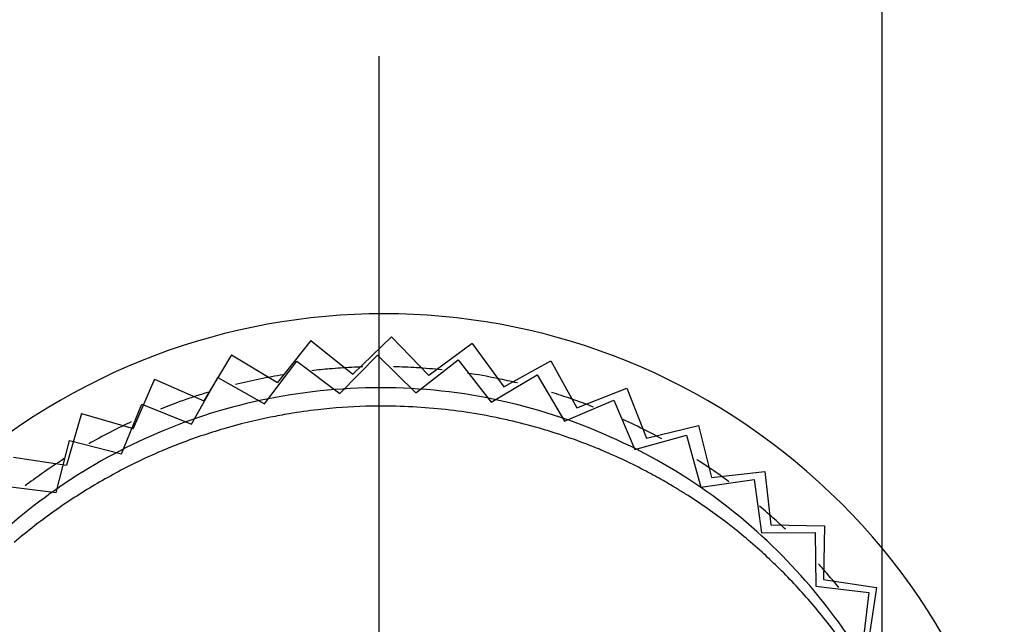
# Model space of a CAD drawing. Header units: inches. Extents: x 0.2 to 16.8, y 0.1 to 10.8.
# Tile 8 of 50: x 4.264 to 4.47, y 2.998 to 3.124. Entities that reach past the tile are written whole.
import ezdxf

# ---------------------------------------------------------------- set-up
doc = ezdxf.new("R2010")
doc.units = ezdxf.units.IN
doc.header["$LTSCALE"] = 0.935
doc.header["$MEASUREMENT"] = 0
doc.linetypes.add('CENTER', pattern=[0.6, 0.375, -0.075, 0.075, -0.075])
doc.layers.get('0').update_dxf_attribs({"linetype": 'CONTINUOUS'})
doc.layers.add('DEFAULT_1', color=7, linetype='CENTER')
doc.layers.add('DIMENSIONS', color=7, linetype='CONTINUOUS')
doc.styles.get("Standard").update_dxf_attribs({"font": 'txt', "width": 0.8})
doc.dimstyles.new('DIMSTYLE_1', dxfattribs={"dimtxt": 0.125, "dimasz": 0.18, "dimexe": 0.18, "dimexo": 0.0625, "dimgap": 0.09, "dimtad": 0, "dimtih": 1, "dimtoh": 1, "dimdec": 3, "dimzin": 4, "dimdsep": 46, "dimtxsty": 'STANDARD', "dimblk": '_FILLED', "dimblk1": '_FILLED', "dimblk2": '_FILLED', "dimcen": 0.09, "dimadec": 0, "dimazin": 0, "dimtp": 0.01, "dimtm": 0.01, "dimtfac": 1, "dimtdec": 3, "dimtofl": 0, "dimtmove": 0, "dimatfit": 3, "dimldrblk": '_FILLED', "dimfxl": 1, "dimtolj": 1, "dimtzin": 4, "dimarcsym": 0})

# ---------------------------------------------------------------- blocks, each defined once
blk = doc.blocks.new('*D10')
at = {"layer": 'DIMENSIONS', "color": 2, "linetype": 'CONTINUOUS'}
blk.add_line((4.4442647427, 3.8253862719), (4.4442647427, 2.1089820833), dxfattribs=at)
at = {"layer": 'DIMENSIONS', "color": 2, "linetype": 'CONTINUOUS', "width": 0.8}
for s, p in [(']', (4.5067647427, 1.9464820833)), ('15.19', (4.5067647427, 1.4464820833)), ('[', (4.5067647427, 1.3464820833)), ('.598', (4.5067647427, 0.8214820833)), ('2X ', (4.5067647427, 0.5214820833))]:
    blk.add_text(s, height=0.125, rotation=90, dxfattribs=at).set_placement(p)
blk = doc.blocks.new('_FILLED')
at = {"color": 0, "linetype": 'BYBLOCK'}
blk.add_solid([(0, 0), (-1, 0.1736111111), (-1, -0.1736111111)], dxfattribs=at)

msp = doc.modelspace()

# ---------------------------------------------------------------- linework, layer by layer
at = {"color": 6, "linetype": 'CONTINUOUS'}
for p, q in [((4.3251897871, 3.0569976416), (4.3182041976, 3.0482441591)), ((4.3251897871, 3.0569976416), (4.3339432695, 3.050012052)), ((4.3420116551, 3.0577788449), (4.3339432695, 3.050012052)), ((4.3420116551, 3.0577788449), (4.3497784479, 3.0497104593)), ((4.3587915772, 3.0563576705), (4.3497784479, 3.0497104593)), ((4.3587915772, 3.0563576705), (4.3654387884, 3.0473445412)), ((4.3086137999, 3.0540274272), (4.3028305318, 3.0444370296)), ((4.3086137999, 3.0540274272), (4.3182041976, 3.0482441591)), ((4.3654387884, 3.0473445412), (4.3752424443, 3.0527584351)), ((4.3752424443, 3.0527584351), (4.3806563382, 3.0429547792)), ((4.2925673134, 3.0489190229), (4.2880853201, 3.0386558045)), ((4.2925673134, 3.0489190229), (4.3028305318, 3.0444370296)), ((4.3806563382, 3.0429547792), (4.3910827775, 3.0470427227)), ((4.3910827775, 3.0470427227), (4.3951707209, 3.0366162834)), ((4.2773248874, 3.041759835), (4.274220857, 3.0309994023)), ((4.2773248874, 3.041759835), (4.2880853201, 3.0386558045)), ((4.3951707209, 3.0366162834), (4.4060415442, 3.0393083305)), ((4.4060415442, 3.0393083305), (4.4087335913, 3.0284375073)), ((4.263147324, 3.032672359), (4.274220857, 3.0309994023)), ((4.4087335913, 3.0284375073), (4.4198627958, 3.0296875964)), ((4.4198627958, 3.0296875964), (4.4211128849, 3.0185583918)), ((4.4211128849, 3.0185583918), (4.4323100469, 3.0183451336)), ((4.4323100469, 3.0183451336), (4.4320967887, 3.0071479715)), ((4.4320967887, 3.0071479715), (4.4431703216, 3.0054750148)), ((4.4431703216, 3.0054750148), (4.4414973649, 2.9944014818))]:
    msp.add_line(p, q, dxfattribs=at)
at = {"color": 7, "linetype": 'CONTINUOUS'}
for p, q in [((4.3155203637, 3.0437718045), (4.3222642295, 3.0527128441)), ((4.3222642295, 3.0527128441), (4.3312052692, 3.0459689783)), ((4.3312052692, 3.0459689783), (4.3390584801, 3.053953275)), ((4.3390584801, 3.053953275), (4.3470427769, 3.0461000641)), ((4.3470427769, 3.0461000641), (4.3558709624, 3.0529910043)), ((4.3558709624, 3.0529910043), (4.3627619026, 3.0441628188)), ((4.3002564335, 3.0395461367), (4.3057755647, 3.0492909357)), ((4.3057755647, 3.0492909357), (4.3155203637, 3.0437718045)), ((4.3627619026, 3.0441628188), (4.3724140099, 3.0498424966)), ((4.3724140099, 3.0498424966), (4.3780936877, 3.0401903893)), ((4.3780936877, 3.0401903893), (4.3884045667, 3.0445616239)), ((4.3884045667, 3.0445616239), (4.3927758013, 3.0342507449)), ((4.2856746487, 3.0333642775), (4.2898746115, 3.0437460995)), ((4.2898746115, 3.0437460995), (4.3002564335, 3.0395461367)), ((4.3927758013, 3.0342507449), (4.4035690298, 3.0372387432)), ((4.4035690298, 3.0372387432), (4.4065570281, 3.0264455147)), ((4.2720245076, 3.0253320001), (4.2748334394, 3.0361732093)), ((4.2748334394, 3.0361732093), (4.2856746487, 3.0333642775)), ((4.2609094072, 3.0267018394), (4.2720245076, 3.0253320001)), ((4.4065570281, 3.0264455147), (4.4176479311, 3.0279991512)), ((4.4176479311, 3.0279991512), (4.4192015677, 3.0169082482)), ((4.4192015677, 3.0169082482), (4.4304003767, 3.0170009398)), ((4.4304003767, 3.0170009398), (4.4304930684, 3.0058021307)), ((4.4304930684, 3.0058021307), (4.4416081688, 3.0044322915)), ((4.4416081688, 3.0044322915), (4.4402383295, 2.9933171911))]:
    msp.add_line(p, q, dxfattribs=at)
msp.add_arc((4.3403875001, 2.9275696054), 0.135, 323.357867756, 216.6362956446, dxfattribs=at)
for points in [[(4.3290817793, 3.0510740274), (4.3278348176, 3.0509671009), (4.3265915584, 3.0508417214), (4.3253528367, 3.0506981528)], [(4.3313541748, 3.0512481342), (4.3305954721, 3.0511969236), (4.3298379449, 3.0511388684), (4.3290817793, 3.0510740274)], [(4.3360268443, 3.0514760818), (4.3344654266, 3.0514291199), (4.3329073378, 3.051352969), (4.3313541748, 3.0512481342)], [(4.3472323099, 3.0513072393), (4.3456209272, 3.0514049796), (4.3440090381, 3.0514706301), (4.3423983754, 3.0515047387)], [(4.3525535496, 3.0508666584), (4.3507819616, 3.0510529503), (4.349007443, 3.0511995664), (4.3472323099, 3.0513072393)], [(4.3144533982, 3.0489436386), (4.3127749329, 3.048596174), (4.3111100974, 3.0482149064), (4.3094611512, 3.0478005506)], [(4.3194623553, 3.0498732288), (4.3177808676, 3.0495967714), (4.3161104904, 3.0492866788), (4.3144533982, 3.0489436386)], [(4.3641167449, 3.0490694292), (4.3620429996, 3.0494973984), (4.3599561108, 3.0498709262), (4.3578594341, 3.0501876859)], [(4.3682537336, 3.0481396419), (4.3668812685, 3.0484733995), (4.3655019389, 3.0487835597), (4.3641167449, 3.0490694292)], [(4.3009111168, 3.0453099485), (4.2999505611, 3.0449908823), (4.2989968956, 3.0446606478), (4.2980504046, 3.0443196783)], [(4.3037699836, 3.0462200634), (4.3028105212, 3.0459278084), (4.301857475, 3.0456242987), (4.3009111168, 3.0453099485)], [(4.3794718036, 3.0448403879), (4.37812647, 3.045305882), (4.3767712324, 3.0457490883), (4.3754071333, 3.0461692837)], [(4.3841665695, 3.0431102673), (4.3826164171, 3.0437169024), (4.3810509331, 3.0442939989), (4.3794718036, 3.0448403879)], [(4.2980504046, 3.0443196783), (4.2966058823, 3.0437992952), (4.2951780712, 3.0432539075), (4.2937679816, 3.0426850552)], [(4.3366402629, 3.0432768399), (4.3333510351, 3.0431795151), (4.3300130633, 3.0429428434), (4.3266407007, 3.0425553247)], [(4.3167382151, 3.0409904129), (4.313501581, 3.0403375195), (4.3102498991, 3.0395408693), (4.3070032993, 3.038593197)], [(4.3950856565, 3.0382248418), (4.393517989, 3.0390183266), (4.3919281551, 3.0397812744), (4.3903182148, 3.040512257)], [(4.2877092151, 3.0400486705), (4.286278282, 3.0393796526), (4.2848687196, 3.0386870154), (4.2834817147, 3.0379725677)], [(4.3070032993, 3.038593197), (4.3038274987, 3.0376661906), (4.3006565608, 3.0365946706), (4.2975093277, 3.0353718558)], [(4.3983874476, 3.0364907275), (4.3972984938, 3.0370837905), (4.3961976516, 3.0376619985), (4.3950856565, 3.0382248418)], [(4.2975093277, 3.0353718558), (4.2963798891, 3.0349330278), (4.2952535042, 3.0344747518), (4.2941310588, 3.0339973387)], [(4.385577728, 3.0342310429), (4.3852960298, 3.0343485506), (4.3850144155, 3.034464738), (4.384732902, 3.0345796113)], [(4.3946583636, 3.0299826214), (4.3916358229, 3.0315558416), (4.3886019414, 3.0329695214), (4.385577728, 3.0342310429)], [(4.273733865, 3.032372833), (4.2721141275, 3.0313409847), (4.2705324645, 3.030279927), (4.2689896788, 3.029192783)], [(4.2941310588, 3.0339973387), (4.292184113, 3.0331692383), (4.2902490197, 3.0322835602), (4.2883304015, 3.0313419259)], [(4.2883304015, 3.0313419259), (4.2853496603, 3.0298790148), (4.2824086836, 3.0282810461), (4.2795248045, 3.0265541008)], [(4.4123902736, 3.027566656), (4.4112151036, 3.0284354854), (4.4100189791, 3.0292868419), (4.4088023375, 3.0301192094)], [(4.2689896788, 3.029192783), (4.2678344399, 3.0283787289), (4.2667009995, 3.0275500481), (4.2655896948, 3.0267080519)], [(4.3982638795, 3.0280260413), (4.397064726, 3.0287038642), (4.3958624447, 3.029355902), (4.3946583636, 3.0299826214)], [(4.2795248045, 3.0265541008), (4.2766705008, 3.024844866), (4.2738721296, 3.0230092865), (4.2711464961, 3.0210532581)], [(4.4115798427, 3.01926667), (4.4088785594, 3.0213180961), (4.4061274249, 3.0232223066), (4.4033477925, 3.0249823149)], [(4.4219766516, 3.0196934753), (4.4209398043, 3.0206368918), (4.4198813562, 3.0215675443), (4.4188017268, 3.0224839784)], [(4.2711464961, 3.0210532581), (4.2699140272, 3.020168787), (4.2686964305, 3.0192596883), (4.2674952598, 3.0183265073)], [(4.2674952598, 3.0183265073), (4.2660574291, 3.0172094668), (4.2646431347, 3.0160579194), (4.2632550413, 3.0148728)], [(4.4192984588, 3.0128623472), (4.416785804, 3.0151381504), (4.4142063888, 3.0172720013), (4.4115798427, 3.01926667)], [(4.4241851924, 3.0176338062), (4.4234603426, 3.0183266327), (4.4227241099, 3.0190133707), (4.4219766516, 3.0196934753)], [(4.4330417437, 3.0082289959), (4.4324106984, 3.0089740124), (4.4317680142, 3.0097147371), (4.4311136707, 3.0104507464)], [(4.4264317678, 3.0058189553), (4.4252874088, 3.0070492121), (4.4241230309, 3.0082488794), (4.4229408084, 3.0094165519)], [(4.4352930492, 3.0054918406), (4.4345598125, 3.0064100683), (4.4338093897, 3.0073227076), (4.4330417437, 3.0082289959)], [(4.4329463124, 2.9982013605), (4.4308636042, 3.0008521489), (4.4286865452, 3.0033949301), (4.4264317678, 3.0058189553)], [(4.4388064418, 2.9900698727), (4.4369550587, 2.9928781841), (4.4349963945, 2.9955920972), (4.4329463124, 2.9982013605)]]:
    msp.add_open_spline(points, degree=3, dxfattribs=at)
at = {"color": 6, "linetype": 'CONTINUOUS'}
for points, knots in [([(4.3572036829, 3.0458471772), (4.3403472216, 3.0483938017), (4.3143165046, 3.0464693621), (4.2846458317, 3.0344796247), (4.2658375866, 3.0221870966), (4.2532888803, 3.0101821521), (4.2452038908, 3.000320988), (4.2376345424, 2.9894072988), (4.2294322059, 2.9736095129), (4.220575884, 2.9442334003), (4.2207585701, 2.9016177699), (4.243717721, 2.8538848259), (4.2820468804, 2.8225274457), (4.3092742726, 2.8141871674), (4.3219166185, 2.812277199)], [0, 0, 0, 0, 0.125, 0.1875, 0.25, 0.3125, 0.34375, 0.375, 0.4375, 0.5, 0.625, 0.75, 0.875, 1, 1, 1, 1]), ([(4.3219166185, 2.812277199), (4.3345589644, 2.8103672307), (4.3630350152, 2.8102919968), (4.4089168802, 2.8289270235), (4.4449522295, 2.8677472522), (4.4577159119, 2.9084069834), (4.4579328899, 2.9390883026), (4.4547634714, 2.9566040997), (4.4507559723, 2.969266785), (4.4459449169, 2.9810762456), (4.4375026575, 2.9962524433), (4.4231651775, 3.0135525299), (4.398360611, 3.0337722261), (4.3740601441, 3.0433005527), (4.3572036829, 3.0458471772)], [0, 0, 0, 0, 0.125, 0.25, 0.375, 0.5, 0.5625, 0.625, 0.65625, 0.6875, 0.75, 0.8125, 0.875, 1, 1, 1, 1])]:
    msp.add_open_spline(points, degree=3, knots=knots, dxfattribs=at)
at = {"color": 7, "linetype": 'CONTINUOUS'}
for points, knots in [([(4.3266407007, 3.0425553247), (4.3246543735, 3.0423270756), (4.3213617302, 3.0418647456), (4.318044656, 3.041253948), (4.3167382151, 3.0409904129)], [0, 0, 0, 0, 0.6068857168, 1, 1, 1, 1]), ([(4.356641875, 3.0421634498), (4.3522235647, 3.042786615), (4.3456164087, 3.0433558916), (4.3387519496, 3.0433393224), (4.3366402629, 3.0432768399)], [0, 0, 0, 0, 0.6953006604, 1, 1, 1, 1]), ([(4.3665017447, 3.0403469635), (4.3654838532, 3.0405797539), (4.3622777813, 3.0412672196), (4.3589520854, 3.0418376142), (4.356641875, 3.0421634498)], [0, 0, 0, 0, 0.3197848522, 1, 1, 1, 1]), ([(4.3761688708, 3.0376927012), (4.3750610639, 3.0380476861), (4.3718344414, 3.0390294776), (4.3686368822, 3.0398586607), (4.3665017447, 3.0403469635)], [0, 0, 0, 0, 0.3423902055, 1, 1, 1, 1]), ([(4.2834817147, 3.0379725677), (4.2833878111, 3.0379241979), (4.281821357, 3.0371147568), (4.2802838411, 3.0362775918), (4.2788644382, 3.0354678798)], [0, 0, 0, 0, 0.0598805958, 1, 1, 1, 1]), ([(4.384732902, 3.0345796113), (4.3839210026, 3.0349109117), (4.3810542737, 3.03604327), (4.3782031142, 3.0370408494), (4.3761688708, 3.0376927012)], [0, 0, 0, 0, 0.2829218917, 1, 1, 1, 1]), ([(4.4088023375, 3.0301192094), (4.40798449, 3.0306787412), (4.4069557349, 3.0313640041), (4.4059128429, 3.0320352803), (4.4057078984, 3.0321663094)], [0, 0, 0, 0, 0.8039996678, 1, 1, 1, 1]), ([(4.4033477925, 3.0249823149), (4.4026851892, 3.0254018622), (4.4009953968, 3.0264483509), (4.3992969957, 3.027442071), (4.3982638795, 3.0280260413)], [0, 0, 0, 0, 0.3930794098, 1, 1, 1, 1]), ([(4.4229408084, 3.0094165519), (4.4218571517, 3.0104868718), (4.4206440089, 3.0116390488), (4.4194146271, 3.0127571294), (4.4192984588, 3.0128623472)], [0, 0, 0, 0, 0.9056228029, 1, 1, 1, 1])]:
    msp.add_open_spline(points, degree=3, knots=knots, dxfattribs=at)
at = {"layer": 'DEFAULT_1', "color": 7, "linetype": 'CENTER'}
msp.add_line((4.3394063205, 2.9270844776), (4.3394063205, 3.1162978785), dxfattribs=at)

# ---------------------------------------------------------------- dimensions: what is measured, and where the dimension line sits
at = {"layer": 'DIMENSIONS', "color": 2, "linetype": 'CONTINUOUS'}
dim = msp.add_ordinate_dim(feature_location=(4.4442647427, 3.8253862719), offset=(0, -1.7164041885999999), dtype=1, origin=(3.8464063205, 6.5960844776), text='2X <>', dimstyle='DIMSTYLE_1', dxfattribs=at)
dim.commit()
dim.dimension.update_dxf_attribs({"geometry": '*D10', "text_midpoint": (4.4442647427, 1.2839820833)})

doc.saveas('drawing.dxf')
